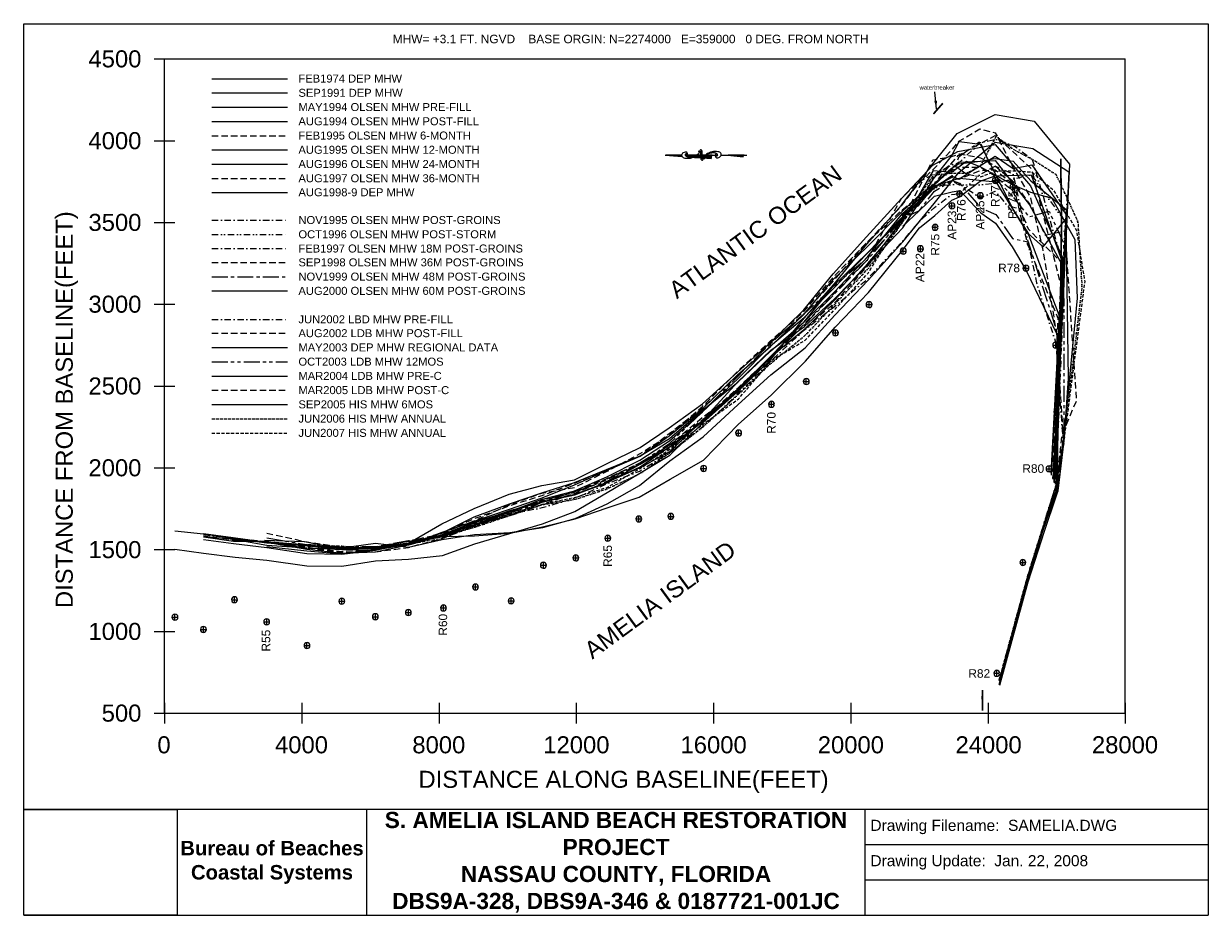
# Model space of a CAD drawing. Extents: x 902 to 14800, y -69 to 10394.
import ezdxf

# ---------------------------------------------------------------- set-up
doc = ezdxf.new("R2010")
doc.units = 0
doc.header["$LTSCALE"] = 150
doc.header["$MEASUREMENT"] = 0
for name, pattern in [('CENTER', [2, 1.25, -0.25, 0.25, -0.25]), ('DASHDOT', [1, 0.5, -0.25, 0, -0.25]), ('DASHED', [0.75, 0.5, -0.25]), ('DASHED2', [0.375, 0.25, -0.125]), ('DIVIDE', [1.25, 0.5, -0.25, 0, -0.25, 0, -0.25]), ('DIVIDE2', [0.625, 0.25, -0.125, 0, -0.125, 0, -0.125]), ('PHANTOM', [2.5, 1.25, -0.25, 0.25, -0.25, 0.25, -0.25])]:
    doc.linetypes.add(name, pattern=pattern)
doc.layers.get('0').update_dxf_attribs({"linetype": 'CONTINUOUS'})
for name, color, linetype in [('1974-02-DEP-MHW', 7, 'CONTINUOUS'), ('1991-09-DEP-MHW', 5, 'CONTINUOUS'), ('1994-05-OLSEN-MHW-PRE-FILL', 6, 'CONTINUOUS'), ('1994-08-OLSEN-MHW-POST-FILL', 1, 'CONTINUOUS'), ('1995-02-OLSEN-MHW-6MOS', 7, 'DASHED'), ('1995-08-OLSEN-MHW-12MOS', 3, 'CONTINUOUS'), ('1995-11-OLSEN-MHW-POST-GROINS', 1, 'DASHDOT'), ('1996-08-OLSEN-MHW-24MOS', 4, 'CONTINUOUS'), ('1996-10-OLSEN-MHW-POST-STRM', 4, 'DIVIDE'), ('1997-02-OLSEN-MHW-18M-POST-GR', 3, 'DASHDOT'), ('1997-08-OLSEN-MHW-36MOS', 5, 'DASHED'), ('1998-08-DEP-MHW', 7, 'CONTINUOUS'), ('1998-09-OLSEN-MHW-36M-POST-GR', 6, 'DASHED'), ('1999-11-OLSEN-48M-POST-GR', 7, 'CONTINUOUS'), ('2000-08-OLSEN-MHW-60M-POST-G', 8, 'CONTINUOUS'), ('2002-06-LDB-MHW-PRE-C', 6, 'DASHDOT'), ('2002-08-LDB-MHW-POST-C', 3, 'DASHED'), ('2003-05-DEP-MHW-REGIONAL-DATA', 1, 'CONTINUOUS'), ('2003-10-LDB-MHW-12MOS', 7, 'CONTINUOUS'), ('2004-03_LDB_MHW_PRE-C', 5, 'CONTINUOUS'), ('2005-03_LDB_MHW_POST-C', 3, 'DASHED'), ('2005-09 HIS MHW', 4, 'CONTINUOUS'), ('2006-06 HIS MHW', 8, 'DIVIDE2'), ('2007-06 HIS MHW', 1, 'DASHED2'), ('DEP-MONUMENTS', 7, 'CONTINUOUS'), ('LABELS-GENERAL', 7, 'CONTINUOUS'), ('SIGNATURE', 7, 'CONTINUOUS')]:
    doc.layers.add(name, color=color, linetype=linetype)
doc.layers.add('2004-00_GROINS_WATERBRK', color=1, linetype='CONTINUOUS', lineweight=30)
doc.styles.get("Standard").update_dxf_attribs({"font": 'complex.shx'})
doc.styles.add('STYLE1', font='ARIAL.TTF')
doc.dimstyles.get("Standard").update_dxf_attribs({"dimtxt": 0.18, "dimasz": 0.18, "dimexe": 0.18, "dimexo": 0.0625, "dimgap": 0.09, "dimtad": 0, "dimtih": 1, "dimtoh": 1, "dimdec": 4, "dimzin": 0, "dimdsep": 46, "dimtxsty": 'Standard', "dimcen": 0.09, "dimadec": 0, "dimazin": 0, "dimtfac": 1, "dimtdec": 4, "dimtofl": 0, "dimtmove": 2, "dimatfit": 3, "dimfxl": 0, "dimtolj": 1, "dimtzin": 0, "dimarcsym": 0})
picture_1 = doc.add_image_def('image1.tif', size_in_pixel=(660, 456))

# ---------------------------------------------------------------- blocks, each defined once
blk = doc.blocks.new('*X2')
for p, q in [((3076.61221021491, 780.5), (3078.14869115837, 780.5)), ((3076.615235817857, 780.375), (3079.780103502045, 780.375)), ((3076.620268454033, 780.25), (3081.411515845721, 780.2500000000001)), ((3076.625301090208, 780.125), (3082.50558696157, 780.1250000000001)), ((3076.630333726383, 780), (3082.184158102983, 780)), ((3076.635366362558, 779.875), (3081.862729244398, 779.8749999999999)), ((3076.640398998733, 779.75), (3081.541300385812, 779.75)), ((3076.645431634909, 779.625), (3081.324601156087, 779.625)), ((3076.650464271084, 779.5), (3081.116267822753, 779.4999999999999)), ((3076.655496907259, 779.375), (3080.90793448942, 779.375)), ((3076.660529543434, 779.25), (3080.699601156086, 779.25)), ((3076.665562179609, 779.125), (3080.491267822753, 779.125)), ((3076.670594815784, 779), (3080.28293448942, 779)), ((3076.675627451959, 778.875), (3080.113016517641, 778.875)), ((3076.680660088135, 778.75), (3079.94726776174, 778.75)), ((3076.68569272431, 778.625), (3079.781519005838, 778.625)), ((3076.690725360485, 778.5), (3079.615770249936, 778.5))]:
    blk.add_line(p, q)
blk = doc.blocks.new('*X3')
for p, q in [((3080.01583768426, 778.5), (3088.760183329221, 778.5)), ((3080.298433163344, 778.625), (3088.675798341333, 778.625)), ((3080.581028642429, 778.7500000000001), (3088.591413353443, 778.75)), ((3080.863624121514, 778.875), (3088.507028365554, 778.875)), ((3081.192992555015, 779), (3088.422643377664, 779)), ((3081.530294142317, 779.1249999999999), (3088.276686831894, 779.1249999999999)), ((3081.867595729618, 779.25), (3088.063618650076, 779.25)), ((3082.211489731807, 779.3750000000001), (3087.850550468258, 779.3750000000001)), ((3082.576073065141, 779.5), (3087.63748228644, 779.5)), ((3083.055982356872, 779.625), (3087.252366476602, 779.625)), ((3083.71206845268, 779.75), (3086.791056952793, 779.75)), ((3084.783497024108, 779.875), (3085.128790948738, 779.875))]:
    blk.add_line(p, q)
blk = doc.blocks.new('*X4')
for p, q in [((3091.376339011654, 779.375), (3092.646279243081, 779.375)), ((3091.404745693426, 779.25), (3094.253422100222, 779.25)), ((3091.433152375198, 779.125), (3095.860564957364, 779.125)), ((3091.46155905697, 779), (3097.467707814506, 779)), ((3091.489965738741, 778.875), (3099.074850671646, 778.875)), ((3091.504849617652, 778.7499999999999), (3100.681993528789, 778.75)), ((3091.519035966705, 778.625), (3102.28913638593, 778.625)), ((3091.533222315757, 778.5), (3103.896279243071, 778.5))]:
    blk.add_line(p, q)
blk = doc.blocks.new('*X5')
for p, q in [((3067.583361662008, 778.5), (3072.759955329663, 778.5)), ((3067.722230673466, 778.625), (3072.952660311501, 778.625)), ((3067.861099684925, 778.75), (3073.14536529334, 778.75)), ((3067.964609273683, 778.875), (3073.338070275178, 778.875)), ((3068.060095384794, 779), (3075.366229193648, 779)), ((3068.150620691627, 779.1250000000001), (3075.366229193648, 779.125)), ((3068.225025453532, 779.25), (3075.366229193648, 779.25)), ((3068.299430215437, 779.3749999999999), (3075.366229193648, 779.375)), ((3068.366448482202, 779.5), (3075.366229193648, 779.5)), ((3068.408115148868, 779.625), (3075.366229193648, 779.625)), ((3068.449781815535, 779.7499999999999), (3075.363602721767, 779.75)), ((3068.491427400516, 779.8750000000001), (3075.354571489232, 779.875)), ((3068.510958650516, 780), (3075.345540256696, 780)), ((3068.530489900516, 780.1249999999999), (3075.33650902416, 780.125)), ((3068.536455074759, 781.25), (3068.539136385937, 781.2499999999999)), ((3068.542120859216, 781.1249999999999), (3070.146279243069, 781.125)), ((3068.547786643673, 781), (3071.753422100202, 781)), ((3068.550021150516, 780.25), (3075.327477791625, 780.25)), ((3068.55345242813, 780.8750000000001), (3073.360564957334, 780.875)), ((3068.558589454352, 780.7499999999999), (3074.967707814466, 780.75)), ((3068.558589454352, 780.625), (3075.300384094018, 780.625)), ((3068.558589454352, 780.5), (3075.309415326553, 780.5)), ((3068.558589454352, 780.375), (3075.318446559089, 780.375)), ((3072.968337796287, 778.5), (3075.361653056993, 778.5)), ((3073.10526320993, 778.625), (3075.363559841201, 778.625)), ((3073.242188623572, 778.75), (3075.36546662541, 778.7500000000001)), ((3073.379114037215, 778.875), (3075.366229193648, 778.875))]:
    blk.add_line(p, q)
blk = doc.blocks.new('*X6')
for p, q in [((3042.847643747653, 778.5), (3055.107091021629, 778.5)), ((3043.111526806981, 778.625), (3054.035662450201, 778.625)), ((3043.268051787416, 778.75), (3052.964233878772, 778.75)), ((3043.378669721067, 778.875), (3051.892805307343, 778.875)), ((3043.459867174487, 779), (3050.821376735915, 778.9999999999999)), ((3043.518900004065, 779.125), (3049.749948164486, 779.125)), ((3043.559578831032, 779.25), (3048.678519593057, 779.25)), ((3043.567651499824, 779.75), (3044.392805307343, 779.7500000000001)), ((3043.584025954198, 779.375), (3047.607091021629, 779.375)), ((3043.587976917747, 779.625), (3045.464233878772, 779.6249999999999)), ((3043.593358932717, 779.5), (3046.535662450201, 779.5))]:
    blk.add_line(p, q)

msp = doc.modelspace()

# ---------------------------------------------------------------- linework, layer by layer
at = {"layer": '1974-02-DEP-MHW', "color": 7, "linetype": 'Continuous', "flags": 128}
for points in [[(3108.903203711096, 9748.56192339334), (3998.350365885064, 9748.56192339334)], [(2677, 4228), (3011, 4179), (3384, 4135), (3753, 4098), (4226, 4033), (4634, 4030), (5028, 4091), (5415, 4109), (5816, 4155), (6194, 4290), (6607, 4410), (6990, 4524), (7370, 4670), (7746, 4894), (8129, 5118), (8482, 5331), (8869, 5712), (9281, 6077), (9665, 6449), (10057, 6938), (10405, 7334), (10793, 7808), (11202, 8264), (11568, 8750), (11855, 9105), (12301, 9330), (12758, 9249), (13172, 8747), (12991, 5009)]]:
    msp.add_lwpolyline(points, dxfattribs=at)
at = {"layer": '1991-09-DEP-MHW', "color": 5, "linetype": 'Continuous', "flags": 128}
for points in [[(3108.903203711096, 9581.448989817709), (3998.350365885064, 9581.448989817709)], [(3011, 4372), (3362, 4320), (3753, 4322), (4226, 4238), (4634, 4245), (5028, 4299), (5415, 4252), (5813, 4341), (6192, 4401), (6607, 4422), (6991, 4482), (7372, 4587), (7748, 4761), (8127, 4976), (8483, 5266), (8872, 5547), (9284, 5926), (9669, 6272), (10070, 6590), (10419, 6974), (10809, 7384), (11218, 7834), (11585, 8283), (11872, 8647), (12301, 9004), (12740, 8930), (13165, 8656), (12992, 5006)]]:
    msp.add_lwpolyline(points, dxfattribs=at)
at = {"layer": '1994-05-OLSEN-MHW-PRE-FILL', "color": 6, "linetype": 'Continuous', "flags": 128}
for points in [[(3108.903203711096, 9414.336056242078), (3998.350365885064, 9414.336056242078)], [(3753, 4258), (4226, 4207), (4634, 4172), (5028, 4231), (5415, 4294), (5812, 4377), (6192, 4383), (6607, 4416), (6990, 4489), (7372, 4584), (7749, 4714), (8124, 4837), (8487, 5048), (8877, 5274), (9288, 5693), (9673, 6037), (10075, 6436), (10424, 6833), (10814, 7241), (11221, 7746), (11413, 7999), (11590, 8144), (11791, 8322), (11883, 8363), (12125, 8546), (12301, 8608), (12723, 8619), (13085, 7601), (12958, 5098)]]:
    msp.add_lwpolyline(points, dxfattribs=at)
at = {"layer": '1994-08-OLSEN-MHW-POST-FILL', "color": 1, "linetype": 'Continuous', "flags": 128}
for points in [[(3108.903203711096, 9247.22312266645), (3998.350365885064, 9247.22312266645)], [(3011, 4340), (3363, 4294), (3753, 4248), (4226, 4178), (4634, 4168), (5028, 4216), (5415, 4298), (5809, 4526), (6186, 4707), (6598, 4875), (6981, 4976), (7364, 5040), (7739, 5229), (8135, 5421), (8476, 5650), (8865, 5935), (9277, 6304), (9662, 6653), (10053, 7035), (10401, 7459), (10790, 7893), (11199, 8342), (11568, 8735), (11863, 8894), (12301, 8977), (12716, 8493), (13089, 7649), (12951, 5118)]]:
    msp.add_lwpolyline(points, dxfattribs=at)
at = {"layer": '1995-02-OLSEN-MHW-6MOS', "color": 7, "linetype": 'DASHED', "flags": 128}
for points in [[(3011, 4399), (3362, 4356), (3753, 4320), (4226, 4251), (4634, 4200), (5028, 4220), (5415, 4296), (5811, 4414), (6189, 4587), (6601, 4738), (6984, 4858), (7364, 5003), (7741, 5162), (8133, 5318), (8477, 5587), (8866, 5884), (9278, 6261), (9662, 6639), (10055, 6990), (10404, 7377), (10793, 7824), (11204, 8206), (11577, 8508), (11865, 8847), (12301, 9082), (12727, 8690), (13065, 7340), (12973, 5059)], [(3108.903203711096, 9080.110189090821), (3998.350365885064, 9080.110189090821)]]:
    msp.add_lwpolyline(points, dxfattribs=at)
at = {"layer": '1995-08-OLSEN-MHW-12MOS', "color": 3, "linetype": 'Continuous', "flags": 128}
for points in [[(3108.903203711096, 8912.99725551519), (3998.350365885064, 8912.99725551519)], [(3011, 4411), (3361, 4364), (3753, 4311), (4226, 4229), (4634, 4182), (5028, 4195), (5415, 4277), (5811, 4427), (6189, 4555), (6602, 4696), (6984, 4830), (7365, 4984), (7741, 5151), (8133, 5319), (8477, 5557), (8866, 5875), (9278, 6272), (9663, 6606), (10055, 6983), (10403, 7398), (10795, 7773), (11205, 8186), (11399, 8373), (11577, 8507), (11784, 8697), (11868, 8748), (12125, 8782), (12301, 8813), (12512, 8780), (12719, 8550), (13132, 8214), (12976, 5051)]]:
    msp.add_lwpolyline(points, dxfattribs=at)
at = {"layer": '1995-11-OLSEN-MHW-POST-GROINS', "color": 1, "linetype": 'DASHDOT', "flags": 128}
for points in [[(11206, 8144), (11403, 8273), (11576, 8521), (11785, 8664), (11868, 8757), (12125, 9000), (12301, 9038), (12516, 8966), (12733, 8806), (13085, 7603)], [(3108.903203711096, 8088.519103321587), (3998.350365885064, 8088.519103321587)]]:
    msp.add_lwpolyline(points, dxfattribs=at)
at = {"layer": '1996-08-OLSEN-MHW-24MOS', "color": 4, "linetype": 'Continuous', "flags": 128}
for points in [[(3011, 4381), (3362, 4347), (3753, 4273), (4226, 4242), (4634, 4223), (5028, 4220), (5415, 4286), (5811, 4418), (6188, 4609), (6600, 4761), (6983, 4887), (7364, 5011), (7741, 5164), (8133, 5325), (8478, 5525), (8867, 5860), (9279, 6186), (9664, 6553), (10058, 6896), (10406, 7322), (10797, 7702), (11207, 8123), (11401, 8306), (11578, 8462), (11786, 8610), (11875, 8568), (12301, 8841), (12511, 8697), (12730, 8739), (13127, 8160), (12989, 5014)], [(3108.903203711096, 8745.88432193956), (3998.350365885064, 8745.88432193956)]]:
    msp.add_lwpolyline(points, dxfattribs=at)
at = {"layer": '1996-10-OLSEN-MHW-POST-STRM', "color": 4, "linetype": 'DIVIDE', "flags": 128}
for points in [[(11206, 8144), (11402, 8288), (11578, 8457), (11787, 8549), (11877, 8505), (12125, 8502), (12301, 8526), (12508, 8571), (12723, 8623), (13121, 8069), (13000, 4984)], [(3108.903203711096, 7921.406169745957), (3998.350365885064, 7921.406169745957)]]:
    msp.add_lwpolyline(points, dxfattribs=at)
at = {"layer": '1997-02-OLSEN-MHW-18M-POST-GR', "color": 3, "linetype": 'DASHDOT', "flags": 128}
for points in [[(11204, 8197), (11400, 8341), (11577, 8495), (11788, 8502), (11877, 8517), (12125, 8352), (12301, 8429), (12501, 8187)], [(13145, 8387), (13011, 4955)], [(3108.903203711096, 7754.293236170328), (3998.350365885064, 7754.293236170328)]]:
    msp.add_lwpolyline(points, dxfattribs=at)
at = {"layer": '1997-08-OLSEN-MHW-36MOS', "color": 5, "linetype": 'DASHED', "flags": 128}
for points in [[(3011, 4384), (3362, 4336), (3753, 4320), (4226, 4241), (4634, 4189), (5028, 4196), (5415, 4248), (5812, 4352), (6190, 4505), (6602, 4662), (6985, 4797), (7366, 4905), (7743, 5059), (8131, 5239), (8479, 5450), (8869, 5749), (9280, 6118), (9665, 6481), (10059, 6869), (10409, 7230), (10800, 7625), (11199, 8342), (11393, 8533), (11572, 8624), (11784, 8734), (11870, 8710), (12125, 8710), (12301, 8609), (12506, 8434), (12687, 7986), (13084, 7586), (13017, 4937)], [(3108.903203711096, 8578.771388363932), (3998.350365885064, 8578.771388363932)]]:
    msp.add_lwpolyline(points, dxfattribs=at)
at = {"layer": '1998-08-DEP-MHW', "color": 40, "linetype": 'Continuous', "flags": 128}
for points in [[(2677, 4444), (3012, 4409), (3362, 4353), (3754, 4302), (4227, 4266), (4635, 4238), (5030, 4255), (5417, 4301), (5814, 4399), (6192, 4547), (6605, 4672), (6988, 4788), (7370, 4872), (7747, 5015), (8135, 5195), (8484, 5431), (8873, 5738), (9285, 6113), (9670, 6496), (10064, 6899), (10414, 7247), (10805, 7664), (11212, 8167), (11584, 8490), (11881, 8581), (12308, 8538), (12691, 7917), (13045, 6978), (13014, 4965)], [(3108.903203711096, 8414.333761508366), (3998.350365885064, 8414.333761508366)]]:
    msp.add_lwpolyline(points, dxfattribs=at)
at = {"layer": '1998-09-OLSEN-MHW-36M-POST-GR', "color": 6, "linetype": 'DASHED', "flags": 128}
for points in [[(11206, 8150), (11401, 8304), (11578, 8480), (11786, 8594), (11875, 8568), (12125, 8672), (12301, 8679), (12507, 8512), (12677, 7811), (13034, 6940), (12990, 5012)], [(3108.903203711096, 7591.765812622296), (3998.350365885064, 7591.765812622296)]]:
    msp.add_lwpolyline(points, dxfattribs=at)
at = {"layer": '1999-11-OLSEN-48M-POST-GR', "color": 7, "linetype": 'CENTER', "flags": 128}
for points in [[(5417, 4317), (6192, 4513), (6988, 4782), (7747, 5027), (8484, 5412), (9286, 6099), (10065, 6864), (10415, 7222), (10806, 7627), (11214, 8109), (11412, 8202), (11586, 8430), (11794, 8554), (11883, 8521), (12132, 8230), (12308, 8156), (12503, 7875), (12686, 7833), (13029, 6766), (13002, 4996)], [(3108.903203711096, 7424.652879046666), (3998.350365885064, 7424.652879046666)]]:
    msp.add_lwpolyline(points, dxfattribs=at)
at = {"layer": '2000-08-OLSEN-MHW-60M-POST-G', "color": 8, "linetype": 'Continuous', "flags": 128}
for points in [[(11215, 8020), (11409, 8197), (11586, 8372), (11794, 8423), (11884, 8436), (12130, 8176), (12305, 8054), (12498, 7775), (12664, 7499), (13024, 6750), (13029, 4920), (12681, 3841), (12352, 2627)], [(3108.903203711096, 7257.539945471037), (3998.350365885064, 7257.539945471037)]]:
    msp.add_lwpolyline(points, dxfattribs=at)
at = {"layer": '2002-06-LDB-MHW-PRE-C', "color": 6, "linetype": 'DASHDOT', "flags": 128}
for points in [[(5812, 4367), (6190, 4511), (6602, 4643), (6986, 4715), (7368, 4826), (7744, 4995), (8130, 5144), (8481, 5365), (8870, 5667), (9282, 6051), (9666, 6434), (10062, 6801), (10415, 7075), (10808, 7405), (11217, 7845), (11410, 8071), (11587, 8238), (11790, 8390), (11881, 8400), (12124, 8625), (12301, 8724), (12510, 8630), (12680, 7856), (12784, 7353), (13012, 6647), (13093, 5520), (13032, 4896)], [(3108.903203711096, 6923.314078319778), (3998.350365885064, 6923.314078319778)]]:
    msp.add_lwpolyline(points, dxfattribs=at)
at = {"layer": '2002-08-LDB-MHW-POST-C', "color": 3, "linetype": 'DASHED', "flags": 128}
for points in [[(5811, 4417), (6189, 4562), (6601, 4750), (6983, 4886), (7365, 4953), (7741, 5139), (8134, 5349), (8477, 5569), (8866, 5903), (9277, 6314), (9661, 6669), (10054, 7015), (10402, 7422), (10793, 7825), (11202, 8257), (11394, 8511), (11570, 8681), (11781, 8901), (11875, 9015), (12120, 9159), (12301, 9115), (12511, 8703), (12709, 8367), (12855, 7762), (13020, 6752), (13098, 5507), (13032, 4896)], [(3108.903203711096, 6760.786654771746), (3998.350365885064, 6760.786654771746)]]:
    msp.add_lwpolyline(points, dxfattribs=at)
at = {"layer": '2003-05-DEP-MHW-REGIONAL-DATA', "color": 1, "linetype": 'Continuous', "flags": 128}
for points in [[(3753, 4304), (4226, 4273), (4634, 4250), (5028, 4248), (5415, 4295), (5812, 4393), (6190, 4517), (6602, 4670), (6984, 4813), (7366, 4912), (7742, 5077), (8132, 5273), (8478, 5499), (8867, 5839), (9279, 6226), (9662, 6613), (10057, 6946), (10407, 7291), (10797, 7698), (11208, 8104), (11577, 8493), (11868, 8769), (12301, 8790), (12703, 8270), (13082, 7569), (13020, 4928), (12668, 3868), (12343, 2636)], [(3108.903203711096, 6593.673721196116), (3998.350365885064, 6593.673721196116)]]:
    msp.add_lwpolyline(points, dxfattribs=at)
at = {"layer": '2003-10-LDB-MHW-12MOS', "color": 7, "linetype": 'PHANTOM', "flags": 128}
for points in [[(3753, 4360), (4226, 4282), (4634, 4257), (5028, 4258), (5415, 4328), (5812, 4390), (6190, 4530), (6602, 4666), (6985, 4803), (7366, 4896), (7743, 5050), (8132, 5240), (8479, 5466), (8867, 5841), (9278, 6251), (9662, 6650), (10055, 6987), (10406, 7317), (10799, 7648), (11209, 8085), (11403, 8266), (11578, 8476), (11786, 8590), (11877, 8836), (12121, 9013), (12301, 8577), (12505, 8368), (12695, 8127), (12932, 8196), (13102, 7821), (13107, 5483), (13018, 4933), (12669, 3864), (12343, 2635)], [(3108.903203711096, 6426.560787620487), (3998.350365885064, 6426.560787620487)]]:
    msp.add_lwpolyline(points, dxfattribs=at)
at = {"layer": '2004-00_GROINS_WATERBRK', "color": 1, "linetype": 'Continuous', "lineweight": 30, "const_width": 20}
for points in [[(11576, 9336), (11686, 9461)], [(12985, 5831), (13051, 5912), (13078, 8063), (13069, 8809)], [(12151, 2332), (12149, 2493), (12151, 2575)]]:
    msp.add_lwpolyline(points, dxfattribs=at)
at = {"layer": '2004-03_LDB_MHW_PRE-C', "linetype": 'Continuous', "flags": 128}
for points in [[(3754, 4319), (4227, 4280), (4635, 4235), (5029, 4257), (5417, 4322), (5814, 4373), (6191, 4536), (6604, 4682), (6987, 4782), (7369, 4864), (7746, 5015), (8133, 5186), (8483, 5374), (8872, 5747), (9282, 6190), (9667, 6562), (10064, 6841), (10415, 7166), (10806, 7566), (10995, 7763), (11216, 7998), (11406, 8288), (11578, 8573), (11786, 8839), (11879, 9010), (12125, 8981), (12305, 8627), (12506, 8216), (12689, 7929), (12862, 7774), (13127, 8099), (13158, 6229), (13107, 5499), (13033, 4911), (12678, 3851), (12348, 2643)], [(3108.903203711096, 6259.447854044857), (3998.350365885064, 6259.447854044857)]]:
    msp.add_lwpolyline(points, dxfattribs=at)
at = {"layer": '2005-03_LDB_MHW_POST-C', "color": 3, "linetype": 'DASHED', "flags": 128}
for points in [[(3754, 4416), (4227, 4312), (4635, 4254), (5029, 4232), (5417, 4277), (5813, 4391), (6192, 4505), (6605, 4621), (6988, 4754), (7369, 4886), (7745, 5044), (8134, 5226), (8482, 5454), (8871, 5780), (9284, 6073), (9668, 6480), (10065, 6807), (10417, 7121), (10806, 7553), (10994, 7792), (11212, 8096), (11400, 8454), (11570, 8798), (11786, 8835), (11880, 8866), (12126, 8822), (12305, 8722), (12512, 8544), (12708, 8271), (12887, 7914), (13117, 7965), (13252, 5971), (13082, 5568), (13016, 4958), (12674, 3868), (12346, 2650)], [(3108.903203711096, 6092.334920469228), (3998.350365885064, 6092.334920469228)]]:
    msp.add_lwpolyline(points, dxfattribs=at)
at = {"layer": '2005-09 HIS MHW', "flags": 128}
for points in [[(3728, 4334), (4198, 4318), (4635, 4230), (5029, 4239), (5417, 4279), (5820, 4390), (6191, 4519), (6623, 4627), (6987, 4780), (7380, 4872), (7746, 5006), (8134, 5224), (8482, 5428), (8872, 5731), (9288, 6098), (9678, 6496), (10065, 6813), (10418, 7153), (10804, 7580), (10994, 7800), (11207, 8086), (11403, 8375), (11578, 8671), (11789, 8651), (11962, 8781), (12128, 8716), (12313, 8612), (12512, 8505), (12716, 8416), (12963, 8348), (13233, 7863), (13263, 7175), (13100, 5519), (13012, 4975), (12683, 3904), (12348, 2677)], [(3108.903203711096, 5925.221986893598), (3998.350365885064, 5925.221986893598)]]:
    msp.add_lwpolyline(points, dxfattribs=at)
at = {"layer": '2006-06 HIS MHW', "flags": 128}
for points in [[(3728, 4316), (4198, 4269), (4635, 4234), (5029, 4246), (5417, 4293), (5820, 4380), (6192, 4485), (6623, 4630), (6988, 4749), (7381, 4815), (7747, 4936), (8132, 5115), (8484, 5361), (8873, 5664), (9289, 6048), (9679, 6419), (10068, 6735), (10420, 7106), (10807, 7518), (10996, 7761), (11208, 8058), (11403, 8365), (11579, 8622), (11790, 8639), (11963, 8640), (12128, 8728), (12313, 9075), (12519, 8917), (12738, 8802), (13013, 8627), (13270, 8074), (13318, 7299), (13101, 5516), (13012, 4976), (12680, 3913), (12346, 2684)], [(3108.903203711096, 5758.109053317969), (3998.350365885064, 5758.109053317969)]]:
    msp.add_lwpolyline(points, dxfattribs=at)
at = {"layer": '2007-06 HIS MHW', "flags": 128}
for points in [[(3728, 4318), (4198, 4284), (4635, 4265), (5029, 4245), (5417, 4286), (5821, 4358), (6192, 4498), (6623, 4645), (6988, 4756), (7380, 4838), (7747, 4953), (8133, 5175), (8483, 5399), (8872, 5694), (9290, 5992), (9679, 6447), (10070, 6680), (10422, 7044), (10809, 7468), (10995, 7766), (11208, 8061), (11406, 8302), (11580, 8595), (11788, 8752), (11964, 8632), (12129, 8599), (12313, 8666), (12515, 8668), (12729, 8653), (12981, 8447), (13252, 7969), (13350, 7369), (13106, 5504), (13011, 4977), (12679, 3915), (12343, 2691)], [(3108.903203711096, 5590.996119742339), (3998.350365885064, 5590.996119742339)]]:
    msp.add_lwpolyline(points, dxfattribs=at)
at = {"layer": 'DEP-MONUMENTS', "color": 7, "linetype": 'Continuous', "flags": 128}
for points in [[(12336, 8555, 229.1816636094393), (12335.99466933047, 8554.389165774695)], [(12542, 8480, 229.1816636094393), (12541.99466933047, 8479.389165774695)], [(11916, 8397, 229.1816636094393), (11915.99466933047, 8396.389165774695)], [(12160, 8376, 229.1816636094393), (12159.99466933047, 8375.389165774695)], [(11828, 8257, 229.1816636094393), (11827.99466933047, 8256.389165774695)], [(11630, 8005, 229.1816636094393), (11629.99466933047, 8004.389165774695)], [(11457, 7754, 229.1816636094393), (11456.99466933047, 7753.389165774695)], [(11257, 7726, 229.1816636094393), (11256.99466933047, 7725.389165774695)], [(12696, 7526, 229.1816636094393), (12695.99466933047, 7525.389165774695)], [(10855, 7098, 229.1816636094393), (10854.99466933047, 7097.389165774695)], [(10461, 6766, 229.1816636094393), (10460.99466933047, 6765.389165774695)], [(13045, 6622, 229.1816636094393), (13044.99466933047, 6621.389165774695)], [(10119, 6195, 229.1816636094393), (10118.99466933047, 6194.389165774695)], [(9710, 5928, 229.1816636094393), (9709.994669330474, 5927.389165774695)], [(9325, 5591, 229.1816636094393), (9324.994669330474, 5590.389165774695)], [(8914, 5175, 229.1816636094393), (8913.994669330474, 5174.389165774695)], [(12967, 5171, 229.1816636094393), (12966.99466933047, 5170.389165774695)], [(8154, 4582, 229.1816636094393), (8153.994669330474, 4581.389165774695)], [(8530, 4613, 229.1816636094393), (8529.994669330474, 4612.389165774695)], [(7790, 4357, 229.1816636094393), (7789.994669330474, 4356.389165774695)], [(7034, 4039, 229.1816636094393), (7033.994669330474, 4038.389165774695)], [(7415, 4125, 229.1816636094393), (7414.994669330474, 4124.389165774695)], [(12659, 4071, 229.1816636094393), (12658.99466933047, 4070.389165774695)], [(6238, 3784, 229.1816636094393), (6237.994669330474, 3783.389165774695)], [(3410, 3635, 229.1816636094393), (3409.994669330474, 3634.389165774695)], [(4669, 3618, 229.1816636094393), (4668.994669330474, 3617.389165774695)], [(6656, 3622, 229.1816636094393), (6655.994669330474, 3621.389165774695)], [(5450, 3484, 229.1816636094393), (5449.994669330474, 3483.389165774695)], [(5862, 3538, 229.1816636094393), (5861.994669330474, 3537.389165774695)], [(2712, 3430, 229.1816636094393), (2711.994669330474, 3429.389165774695)], [(3788, 3375, 229.1816636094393), (3787.994669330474, 3374.389165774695)], [(5063, 3435, 229.1816636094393), (5062.994669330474, 3434.389165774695)], [(3046, 3286, 229.1816636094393), (3045.994669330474, 3285.389165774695)], [(4261, 3097, 229.1816636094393), (4260.994669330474, 3096.389165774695)], [(12353.49013003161, 2771, 229.1816636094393), (12353.48479936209, 2770.389165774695)]]:
    msp.add_lwpolyline(points, format="xyb", dxfattribs=at)
at = {"layer": 'DEP-MONUMENTS', "color": 1, "linetype": 'Continuous', "flags": 128}
for points in [[(12271, 8555), (12331, 8555)], [(12301, 8525), (12301, 8585)], [(12477, 8480), (12537, 8480)], [(12507, 8450), (12507, 8510)], [(11851, 8397), (11911, 8397)], [(11881, 8367), (11881, 8427)], [(12095, 8376), (12155, 8376)], [(12125, 8346), (12125, 8406)], [(11763, 8257), (11823, 8257)], [(11793, 8227), (11793, 8287)], [(11565, 8005), (11625, 8005)], [(11595, 7975), (11595, 8035)], [(11422, 7724), (11422, 7784)], [(11192, 7726), (11252, 7726)], [(11222, 7696), (11222, 7756)], [(11392, 7754), (11452, 7754)], [(12631, 7526), (12691, 7526)], [(12661, 7496), (12661, 7556)], [(10790, 7098), (10850, 7098)], [(10820, 7068), (10820, 7128)], [(10396, 6766), (10456, 6766)], [(10426, 6736), (10426, 6796)], [(12980, 6622), (13040, 6622)], [(13010, 6592), (13010, 6652)], [(10054, 6194.999999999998), (10114, 6194.999999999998)], [(10084, 6164.999999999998), (10084, 6224.999999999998)], [(9645, 5928), (9705, 5928)], [(9675, 5898), (9675, 5958)], [(9260, 5591), (9320, 5591)], [(9290, 5561), (9290, 5621)], [(8849, 5175), (8909, 5175)], [(8879, 5145), (8879, 5205)], [(12902, 5171), (12962, 5171)], [(12932, 5141), (12932, 5201)], [(8119, 4552), (8119, 4612)], [(8465, 4613), (8525, 4613)], [(8495, 4583), (8495, 4643)], [(8089, 4582), (8149, 4582)], [(7725, 4357), (7785, 4357)], [(7755, 4327), (7755, 4387)], [(6969, 4039), (7029, 4039)], [(6999, 4009), (6999, 4069)], [(7350, 4125), (7410, 4125)], [(7380, 4095), (7380, 4155)], [(12594, 4071), (12654, 4071)], [(12624, 4041), (12624, 4101)], [(6173, 3784), (6233, 3784)], [(6203, 3754), (6203, 3814)], [(3345, 3635), (3405, 3635)], [(3375, 3605), (3375, 3665)], [(4604, 3618), (4664, 3618)], [(4634, 3588), (4634, 3648)], [(6591, 3622), (6651, 3622)], [(6621, 3592), (6621, 3652)], [(5385, 3484), (5445, 3484)], [(5415, 3454), (5415, 3514)], [(5797, 3538), (5857, 3538)], [(5827, 3508), (5827, 3568)], [(2647, 3430), (2707, 3430)], [(2677, 3400), (2677, 3460)], [(3723, 3375), (3783, 3375)], [(3753, 3345), (3753, 3405)], [(4998, 3435), (5058, 3435)], [(5028, 3405), (5028, 3465)], [(2981, 3286), (3041, 3286)], [(3011, 3256), (3011, 3316)], [(4196, 3097), (4256, 3097)], [(4226, 3067), (4226, 3127)], [(12318.49013003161, 2741), (12318.49013003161, 2801)], [(12288.49013003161, 2771), (12348.49013003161, 2771)]]:
    msp.add_lwpolyline(points, dxfattribs=at)
at = {"layer": 'LABELS-GENERAL'}
for p, q in [((8426.671324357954, 8852.90537345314), (8621.51997011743, 8852.90537345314)), ((8426.671324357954, 8852.90537345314), (8624.299714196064, 8837.534276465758)), ((8662.500634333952, 8853.202459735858), (8844.194963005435, 8852.938120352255)), ((8694.112874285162, 8832.096741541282), (8707.509192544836, 8831.048131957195)), ((8755.691579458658, 8827.276609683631), (8771.371573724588, 8826.049243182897)), ((8771.371573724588, 8826.049243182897), (8846.253184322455, 8820.337941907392)), ((8864.188558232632, 8852.90903251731), (8866.703625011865, 8852.90537345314)), ((8865.20431542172, 8818.797251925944), (8966.671324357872, 8810.905373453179)), ((8866.703625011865, 8852.90537345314), (8900.885209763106, 8852.90537345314)), ((8904.340198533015, 8852.90537345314), (8916.13843819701, 8852.90537345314)), ((8916.13843819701, 8852.90537345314), (8981.671324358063, 8852.90537345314)), ((8981.671324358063, 8852.90537345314), (9044.079320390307, 8852.90537345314)), ((9084.365220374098, 8852.692212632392), (9161.6713243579, 8852.90537345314)), ((9161.6713243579, 8852.90537345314), (9356.671324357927, 8852.90537345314)), ((9161.6713243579, 8852.90537345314), (9341.671324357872, 8831.905373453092)), ((9356.671324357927, 8852.90537345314), (9386.6713243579, 8852.90537345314))]:
    msp.add_line(p, q, dxfattribs=at)
at = {"layer": 'LABELS-GENERAL', "color": 7, "linetype": 'Continuous'}
for points in [[(2433, 9981), (2677, 9981)], [(2555, 2303), (2555, 9981)], [(2555, 9981), (13826, 9981)], [(13826, 2303), (13826, 9981)], [(2433, 9021), (2677, 9021)], [(2433, 8062), (2677, 8062)], [(2433, 7102), (2677, 7102)], [(2433, 6142), (2677, 6142)], [(2433, 5182), (2677, 5182)], [(2433, 4222), (2677, 4222)], [(2433, 3262), (2677, 3262)], [(2555, 2425), (2555, 2181)], [(4164, 2425), (4164, 2181)], [(5775, 2425), (5775, 2181)], [(7385, 2425), (7385, 2181)], [(8995, 2425), (8995, 2181)], [(10605, 2425), (10605, 2181)], [(12216, 2425), (12216, 2181)], [(13826, 2425), (13826, 2181)], [(2433, 2303), (2677, 2303)], [(2555, 2303), (13826, 2303)]]:
    msp.add_lwpolyline(points, dxfattribs=at)
at = {"layer": 'LABELS-GENERAL'}
for points in [[(8680.639967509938, 8844.791156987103, 0.07773564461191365), (8686.134494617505, 8851.609161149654, 0.07962046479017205), (8689.181044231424, 8859.599744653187, 0.09626634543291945), (8689.330260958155, 8870.728710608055, 0.1007523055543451), (8685.388604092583, 8880.61567879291, 0.2244856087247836), (8674.245565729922, 8887.431581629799, 0.112549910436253), (8649.299251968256, 8884.503336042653, 0.100563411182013), (8631.271297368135, 8873.66111983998, 0.1348784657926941), (8622.862997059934, 8860.271939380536, 0.1327192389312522), (8622.36251074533, 8842.846150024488, 0.1552289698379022), (8630.115439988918, 8830.005167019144, 0.1016164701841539), (8646.671045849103, 8820.590231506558, 0.06727792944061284), (8674.809096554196, 8815.464590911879, 0.03433224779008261), (8712.66228569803, 8816.328024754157, 0.05035393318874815), (8738.03764652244, 8821.26261022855, 0.03254131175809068), (8769.910710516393, 8833.177883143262, 0.0449880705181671), (8791.379545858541, 8845.263566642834, 0.02554550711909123), (8802.034270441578, 8853.426048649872, 0.01711665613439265), (8816.83462863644, 8866.913786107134, 0.0656498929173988), (8825.451975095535, 8877.871030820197, 0.04246764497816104), (8834.810120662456, 8897.222652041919)], [(8817.831585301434, 8900.660597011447, 0.155221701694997), (8820.424074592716, 8896.065556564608, 0.2307447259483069), (8823.915904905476, 8895.002275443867, 0.03978835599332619), (8827.004699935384, 8895.749978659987, 0.0407892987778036), (8829.861960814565, 8896.953192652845, 0.05364951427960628), (8832.022550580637, 8898.391390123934, -0.06754276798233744), (8834.183140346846, 8899.829587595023, -0.1598881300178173), (8838.273936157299, 8900.386581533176, -0.2043888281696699), (8841.00911327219, 8898.57500578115, -0.0673978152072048), (8842.313085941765, 8895.86166269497, -0.05221479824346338), (8843.118094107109, 8892.067365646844, -0.01357735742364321), (8843.641065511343, 8885.339375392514, -0.005027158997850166), (8844.376476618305, 8867.131342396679, -0.01077560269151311), (8844.418420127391, 8862.34494014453, -0.005652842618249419), (8844.198626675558, 8853.224035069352)], [(8864.01346785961, 8853.224035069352, 0.004820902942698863), (8863.979768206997, 8861.807412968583, 0.008850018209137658), (8863.833587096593, 8866.481075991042, 0.00577216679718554), (8862.778740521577, 8883.892042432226, 0.010588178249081), (8861.893418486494, 8893.360519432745, 0.07120629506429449), (8859.844934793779, 8901.168372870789, 0.06497521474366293), (8855.387947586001, 8908.80110973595, 0.1036148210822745), (8850.552886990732, 8912.923600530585, 0.1571158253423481), (8846.379471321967, 8913.716883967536, 0.08444835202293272), (8841.889207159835, 8912.365474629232, 0.1190217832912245), (8839.321916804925, 8910.21285662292), (8832.986000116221, 8901.56783366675), (8829.396191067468, 8896.718701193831)], [(8689.21315519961, 8859.756053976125, 0.07691887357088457), (8684.461032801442, 8863.491567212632, 0.08052719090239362), (8679.038169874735, 8865.48304480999, 0.08869531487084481), (8670.30613196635, 8865.608030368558, 0.1418974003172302), (8665.317988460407, 8863.232058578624, 0.1529729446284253), (8662.604137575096, 8858.712495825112, 0.1264464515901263), (8662.695225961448, 8852.381650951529, 0.1201220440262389), (8666.201255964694, 8846.040132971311, 0.08048292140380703), (8674.638221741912, 8839.410193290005, 0.06736107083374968), (8690.46888313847, 8833.253734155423, 0.05989139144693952), (8709.424996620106, 8831.030738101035, 0.02819932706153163), (8734.201020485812, 8832.501335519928, 0.03909355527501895), (8751.781800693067, 8835.952110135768, 0.01683125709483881), (8763.30710571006, 8839.588447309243, 0.008651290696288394), (8785.335738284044, 8847.794318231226, 0.03624982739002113), (8796.445919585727, 8853.111293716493, 0.02157796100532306), (8813.940568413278, 8864.127687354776)], [(8844.198626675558, 8853.224035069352, 0.004820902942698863), (8844.23232632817, 8844.640657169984, 0.008850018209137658), (8844.378507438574, 8839.966994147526, 0.00577216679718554), (8845.43335401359, 8822.556027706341, 0.010588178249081), (8846.318676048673, 8813.087550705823, 0.07120629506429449), (8848.367159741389, 8805.279697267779, 0.06497521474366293), (8852.824146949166, 8797.646960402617, 0.1036148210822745), (8857.659207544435, 8793.524469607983, 0.1571158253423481), (8861.8326232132, 8792.731186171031, 0.08444835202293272), (8866.322887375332, 8794.082595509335, 0.1190217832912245), (8868.890177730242, 8796.235213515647), (8875.226094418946, 8804.880236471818), (8878.8159034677, 8809.729368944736)], [(8890.380509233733, 8805.78747312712, 0.155221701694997), (8887.78801994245, 8810.382513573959, 0.2307447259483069), (8884.296189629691, 8811.4457946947, 0.03978835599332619), (8881.207394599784, 8810.69809147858, 0.0407892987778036), (8878.350133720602, 8809.494877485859, 0.05364951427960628), (8876.18954395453, 8808.05668001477, -0.06754276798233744), (8874.028954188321, 8806.618482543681, -0.1598881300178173), (8869.938158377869, 8806.061488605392, -0.2043888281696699), (8867.202981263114, 8807.873064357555, -0.0673978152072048), (8865.899008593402, 8810.586407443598, -0.05221479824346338), (8865.094000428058, 8814.380704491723, -0.01357735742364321), (8864.571029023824, 8821.108694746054, -0.005027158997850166), (8863.835617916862, 8839.316727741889, -0.01077560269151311), (8863.793674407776, 8844.103129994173, -0.005652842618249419), (8864.01346785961, 8853.224035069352)], [(9025.704645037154, 8864.499398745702, 0.07773564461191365), (9020.210117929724, 8857.681394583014, 0.07962046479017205), (9017.16356831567, 8849.690811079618, 0.09626634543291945), (9017.014351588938, 8838.56184512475, 0.1007523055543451), (9020.956008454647, 8828.674876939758, 0.2244856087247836), (9032.099046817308, 8821.858974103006, 0.112549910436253), (9057.045360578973, 8824.787219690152, 0.100563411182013), (9075.073315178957, 8835.629435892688, 0.1348784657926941), (9083.481615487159, 8849.018616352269, 0.1327192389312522), (9083.9821018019, 8866.444405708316, 0.1552289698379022), (9076.22917255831, 8879.28538871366, 0.1016164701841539), (9059.673566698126, 8888.700324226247, 0.06727792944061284), (9031.535515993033, 8893.825964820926, 0.03433224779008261), (8993.682326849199, 8892.962530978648, 0.05035393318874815), (8968.30696602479, 8888.027945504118, 0.03254131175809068), (8936.433902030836, 8876.112672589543, 0.0449880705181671), (8914.965066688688, 8864.026989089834, 0.02554550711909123), (8904.310342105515, 8855.864507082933, 0.01711665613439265), (8889.50998391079, 8842.376769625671, 0.0656498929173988), (8880.892637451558, 8831.419524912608, 0.04246764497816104), (8871.534491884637, 8812.06790369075)], [(9017.131457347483, 8849.53450175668, 0.07691887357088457), (9021.883579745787, 8845.798988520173, 0.08052719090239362), (9027.306442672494, 8843.807510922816, 0.08869531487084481), (9036.038480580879, 8843.682525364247, 0.1418974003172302), (9041.026624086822, 8846.058497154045, 0.1529729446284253), (9043.740474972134, 8850.578059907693, 0.1264464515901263), (9043.649386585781, 8856.908904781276, 0.1201220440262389), (9040.143356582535, 8863.250422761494, 0.08048292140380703), (9031.706390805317, 8869.8803624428, 0.06736107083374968), (9015.875729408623, 8876.036821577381, 0.05989139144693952), (8996.919615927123, 8878.25981763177, 0.02819932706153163), (8972.143592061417, 8876.789220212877, 0.03909355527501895), (8954.562811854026, 8873.338445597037, 0.01683125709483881), (8943.037506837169, 8869.702108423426, 0.008651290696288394), (8921.008874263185, 8861.496237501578, 0.03624982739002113), (8909.898692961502, 8856.179262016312, 0.02157796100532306), (8892.404044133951, 8845.162868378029)]]:
    msp.add_lwpolyline(points, format="xyb", dxfattribs=at)
for centre, radius, start, end in [((9010.386947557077, 8818.852065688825), 44.54452587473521, 130.1394296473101, 190.2647209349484), ((9356.688449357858, 8836.916623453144), 15.98875917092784, 90.06136751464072, 198.1896633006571)]:
    msp.add_arc(centre, radius, start, end, dxfattribs=at)
at = {"layer": 'SIGNATURE', "color": 7, "linetype": 'Continuous'}
for p, q in [((902.4076337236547, 1175.7904278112), (7851.305209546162, 1175.7904278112)), ((4929.376477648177, -68.99368969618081), (4929.376477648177, 1175.7904278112)), ((7851.305209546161, 1175.7904278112), (14800.20278536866, 1175.7904278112)), ((10773.23394144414, 345.9343494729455), (10773.23394144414, 1175.7904278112)), ((10773.23394144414, 760.8623886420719), (14800.20278536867, 760.8623886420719)), ((10773.23394144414, -68.99368969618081), (10773.23394144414, 345.9343494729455)), ((10773.23394144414, 345.9343494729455), (14800.20278536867, 345.9343494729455)), ((902.4076337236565, -68.99368969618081), (7851.305209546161, -68.99368969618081)), ((7851.305209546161, -68.99368969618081), (14800.20278536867, -68.99368969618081))]:
    msp.add_line(p, q, dxfattribs=at)
for points in [[(902.4076337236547, -68.99368969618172), (902.4076337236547, 10394.4800718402)], [(902.4076337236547, 10394.4800718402), (14800.20278536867, 10394.4800718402)], [(14800.20278536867, 10394.4800718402), (14800.20278536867, -68.99368969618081)]]:
    msp.add_lwpolyline(points, dxfattribs=at)

# ---------------------------------------------------------------- block references
at = {"layer": 'LABELS-GENERAL', "xscale": 15, "yscale": 15, "zscale": 15, "rotation": 180}
for name in ['*X4', '*X3', '*X2', '*X5', '*X6']:
    msp.add_blockref(name, (54994.60204303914, 20529.66753222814), dxfattribs=at)

# ---------------------------------------------------------------- texts
at = {"layer": '1974-02-DEP-MHW', "color": 7, "linetype": 'Continuous', "style": 'STYLE1'}
msp.add_text('FEB1974 DEP MHW', height=93.75, dxfattribs=at).set_placement((4125.81748391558, 9703.494803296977))
at = {"layer": '1991-09-DEP-MHW', "color": 5, "linetype": 'Continuous', "style": 'STYLE1'}
msp.add_text('SEP1991 DEP MHW', height=93.75, dxfattribs=at).set_placement((4125.81748391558, 9536.381869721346))
at = {"layer": '1994-05-OLSEN-MHW-PRE-FILL', "color": 6, "linetype": 'Continuous', "style": 'STYLE1'}
msp.add_text('MAY1994 OLSEN MHW PRE-FILL', height=93.75, dxfattribs=at).set_placement((4125.81748391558, 9369.268936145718))
at = {"layer": '1994-08-OLSEN-MHW-POST-FILL', "color": 1, "linetype": 'Continuous', "style": 'STYLE1'}
msp.add_text('AUG1994 OLSEN MHW POST-FILL', height=93.75, dxfattribs=at).set_placement((4125.81748391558, 9202.15600257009))
at = {"layer": '1995-02-OLSEN-MHW-6MOS', "color": 7, "linetype": 'DASHED', "style": 'STYLE1'}
msp.add_text('FEB1995 OLSEN MHW 6-MONTH', height=93.75, dxfattribs=at).set_placement((4125.81748391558, 9035.043068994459))
at = {"layer": '1995-08-OLSEN-MHW-12MOS', "color": 3, "linetype": 'Continuous', "style": 'STYLE1'}
msp.add_text('AUG1995 OLSEN MHW 12-MONTH', height=93.75, dxfattribs=at).set_placement((4125.81748391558, 8867.930135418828))
at = {"layer": '1995-11-OLSEN-MHW-POST-GROINS', "color": 1, "linetype": 'DASHDOT', "style": 'STYLE1'}
msp.add_text('NOV1995 OLSEN MHW POST-GROINS', height=93.75, dxfattribs=at).set_placement((4125.81748391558, 8043.451983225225))
at = {"layer": '1996-08-OLSEN-MHW-24MOS', "color": 4, "linetype": 'Continuous', "style": 'STYLE1'}
msp.add_text('AUG1996 OLSEN MHW 24-MONTH', height=93.75, dxfattribs=at).set_placement((4125.81748391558, 8700.8172018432))
at = {"layer": '1996-10-OLSEN-MHW-POST-STRM', "color": 4, "linetype": 'DIVIDE', "style": 'STYLE1'}
msp.add_text('OCT1996 OLSEN MHW POST-STORM', height=93.75, dxfattribs=at).set_placement((4125.81748391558, 7876.339049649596))
at = {"layer": '1997-02-OLSEN-MHW-18M-POST-GR', "color": 3, "linetype": 'DASHDOT', "style": 'STYLE1'}
msp.add_text('FEB1997 OLSEN MHW 18M POST-GROINS', height=93.75, dxfattribs=at).set_placement((4125.81748391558, 7709.226116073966))
at = {"layer": '1997-08-OLSEN-MHW-36MOS', "color": 5, "linetype": 'DASHED', "style": 'STYLE1'}
msp.add_text('AUG1997 OLSEN MHW 36-MONTH', height=93.75, dxfattribs=at).set_placement((4125.81748391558, 8533.704268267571))
at = {"layer": '1998-08-DEP-MHW', "color": 40, "linetype": 'Continuous', "style": 'STYLE1'}
msp.add_text('AUG1998-9 DEP MHW ', height=93.75, dxfattribs=at).set_placement((4125.81748391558, 8369.266641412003))
at = {"layer": '1998-09-OLSEN-MHW-36M-POST-GR', "color": 6, "linetype": 'DASHED', "style": 'STYLE1'}
msp.add_text('SEP1998 OLSEN MHW 36M POST-GROINS', height=93.75, dxfattribs=at).set_placement((4125.81748391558, 7546.698692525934))
at = {"layer": '1999-11-OLSEN-48M-POST-GR', "color": 7, "linetype": 'CENTER', "style": 'STYLE1'}
msp.add_text('NOV1999 OLSEN MHW 48M POST-GROINS', height=93.75, dxfattribs=at).set_placement((4125.81748391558, 7379.585758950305))
at = {"layer": '2000-08-OLSEN-MHW-60M-POST-G', "color": 8, "linetype": 'Continuous', "style": 'STYLE1'}
msp.add_text('AUG2000 OLSEN MHW 60M POST-GROINS', height=93.75, dxfattribs=at).set_placement((4125.81748391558, 7212.472825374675))
at = {"layer": '2002-06-LDB-MHW-PRE-C', "color": 6, "linetype": 'DASHDOT', "style": 'STYLE1'}
msp.add_text('JUN2002 LBD MHW PRE-FILL', height=93.75, dxfattribs=at).set_placement((4125.81748391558, 6878.246958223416))
at = {"layer": '2002-08-LDB-MHW-POST-C', "color": 3, "linetype": 'DASHED', "style": 'STYLE1'}
msp.add_text('AUG2002 LDB MHW POST-FILL', height=93.75, dxfattribs=at).set_placement((4125.81748391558, 6715.719534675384))
at = {"layer": '2003-05-DEP-MHW-REGIONAL-DATA', "color": 1, "linetype": 'CENTER', "style": 'STYLE1'}
msp.add_text('MAY2003 DEP MHW REGIONAL DATA', height=93.75, dxfattribs=at).set_placement((4125.81748391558, 6548.606601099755))
at = {"layer": '2003-10-LDB-MHW-12MOS', "color": 7, "linetype": 'PHANTOM', "style": 'STYLE1'}
msp.add_text('OCT2003 LDB MHW 12MOS', height=93.75, dxfattribs=at).set_placement((4125.81748391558, 6381.493667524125))
at = {"layer": '2004-00_GROINS_WATERBRK', "color": 7, "linetype": 'Continuous', "style": 'STYLE1'}
msp.add_text('waterbreaker', height=50, rotation=0.2196106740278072, dxfattribs=at).set_placement((11412.68967310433, 9619.65546761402))
at = {"layer": '2004-03_LDB_MHW_PRE-C', "linetype": 'Continuous', "style": 'STYLE1'}
msp.add_text('MAR2004 LDB MHW PRE-C', height=93.75, dxfattribs=at).set_placement((4125.81748391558, 6214.380733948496))
at = {"layer": '2005-03_LDB_MHW_POST-C', "color": 3, "linetype": 'DASHED', "style": 'STYLE1'}
msp.add_text('MAR2005 LDB MHW POST-C', height=93.75, dxfattribs=at).set_placement((4125.81748391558, 6047.267800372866))
at = {"layer": '2005-09 HIS MHW', "style": 'STYLE1'}
msp.add_text('SEP2005 HIS MHW 6MOS', height=93.75, dxfattribs=at).set_placement((4125.81748391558, 5880.154866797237))
at = {"layer": '2006-06 HIS MHW', "style": 'STYLE1'}
msp.add_text('JUN2006 HIS MHW ANNUAL', height=93.75, dxfattribs=at).set_placement((4125.81748391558, 5713.041933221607))
at = {"layer": '2007-06 HIS MHW', "style": 'STYLE1'}
msp.add_text('JUN2007 HIS MHW ANNUAL', height=93.75, dxfattribs=at).set_placement((4125.81748391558, 5545.928999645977))
at = {"layer": 'DEP-MONUMENTS', "color": 7, "linetype": 'Continuous', "style": 'STYLE1'}
for s, p in [('R77', (12352.03940968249, 8242.54992750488)), ('R775', (12553.57539173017, 8100.935469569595)), ('R76', (11952.46236971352, 8078.072625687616)), ('AP25', (12172.94513997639, 7977.884359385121)), ('AP23', (11842.24404137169, 7859.352326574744)), ('R75', (11645.1912246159, 7672.083856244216)), ('AP22', (11467.02927302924, 7361.631147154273)), ('R70', (9723.733369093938, 5581.650659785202)), ('R65', (7804.403688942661, 4020.185532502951)), ('R60', (5870.415812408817, 3212.421077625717)), ('R55', (3794.864047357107, 3026.236925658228))]:
    msp.add_text(s, height=100, rotation=90, dxfattribs=at).set_placement(p)
for s, p in [('R78', (12334.61243934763, 7477.788127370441)), ('R80', (12618.57930424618, 5123.971489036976)), ('R82', (11984.92230946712, 2718.93826843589))]:
    msp.add_text(s, height=100, dxfattribs=at).set_placement(p)
at = {"layer": 'LABELS-GENERAL', "color": 7, "linetype": 'Continuous', "style": 'STYLE1'}
for s, height, p in [('MHW= +3.1 FT. NGVD    BASE ORGIN: N=2274000   E=359000   0 DEG. FROM NORTH', 100, (5232.136475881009, 10164.7446804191)), ('4500', 200, (1662.13316847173, 9881.824612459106)), ('4000', 200, (1662.13316847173, 8921.824612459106)), ('3500', 200, (1662.13316847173, 7962.824612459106)), ('3000', 200, (1662.13316847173, 7002.824612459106)), ('2500', 200, (1662.13316847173, 6042.824612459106)), ('2000', 200, (1662.13316847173, 5082.824612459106)), ('1500', 200, (1662.13316847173, 4122.824612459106)), ('1000', 200, (1662.13316847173, 3162.824612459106)), ('  500', 200, (1662.13316847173, 2203.824612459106)), ('  0', 200, (2315.671248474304, 1832.11374395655)), ('4000', 200, (3850.963948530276, 1832.11374395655)), ('8000', 200, (5461.963948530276, 1832.11374395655)), ('12000', 200, (6998.256648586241, 1832.11374395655)), ('16000', 200, (8608.25664858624, 1832.11374395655)), ('20000', 200, (10218.25664858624, 1832.11374395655)), ('24000', 200, (11834.17048029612, 1832.11374395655)), ('28000', 200, (13434.3428608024, 1832.11374395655)), ('DISTANCE ALONG BASELINE(FEET)', 200, (5533.812401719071, 1427.061021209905))]:
    msp.add_text(s, height=height, dxfattribs=at).set_placement(p)
for s, rotation, p in [('ATLANTIC OCEAN', 36.1591176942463, (8565.827616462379, 7158.831437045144)), ('DISTANCE FROM BASELINE(FEET)', 90, (1478.031006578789, 3536.240739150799)), ('AMELIA ISLAND', 36.1591176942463, (7573.729562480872, 2930.569591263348))]:
    msp.add_text(s, height=200, rotation=rotation, dxfattribs=at).set_placement(p)
at = {"layer": 'SIGNATURE', "color": 7, "linetype": 'Continuous', "attachment_point": 5}
for s, insert, char_height, width in [('{\\fArial|b1|i0|c0|p34;S. AMELIA ISLAND BEACH RESTORATION PROJECT\\PNASSAU COUNTY, FLORIDA\\PDBS9A-328, DBS9A-346 & 0187721-001JC}', (7851.30521562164, 553.3983690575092), 190, 5735.5014), ('{\\FARIALBD.TTF;Bureau of Beaches Coastal Systems}', (3815.218588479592, 552.3591837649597), 170, 2228.3158)]:
    msp.add_mtext(s, dxfattribs=dict(at, insert=insert, char_height=char_height, width=width))
at = {"layer": 'SIGNATURE', "color": 7, "linetype": 'Continuous', "char_height": 130, "width": 4026.9688, "attachment_point": 4, "style": 'STYLE1'}
for s, insert in [('Drawing Filename:  SAMELIA.DWG', (10836.32553095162, 967.2368711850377)), ('Drawing Update:  Jan. 22, 2008', (10836.32553095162, 552.3088320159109))]:
    msp.add_mtext(s, dxfattribs=dict(at, insert=insert))

# ---------------------------------------------------------------- pictures from other files: only their frames are drawn
at = {"layer": 'SIGNATURE', "color": 7, "linetype": 'Continuous'}
image = msp.add_image(picture_1, insert=(902.4076337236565, -68.99368969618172), size_in_units=(1798.6530547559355, 1242.7057469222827), dxfattribs=at)
image.dxf.flags = 7

# ---------------------------------------------------------------- leaders
at = {"layer": '2004-00_GROINS_WATERBRK', "color": 7, "linetype": 'Continuous'}
msp.add_leader([(11609.92740802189, 9391.809886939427), (11592.23373144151, 9595.228230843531)], dimstyle='Standard', override={"dimasz": 100, "dimgap": 0.09, "dimtad": 0, "dimpost": ' ', "dimcen": 30}, dxfattribs=at)

doc.saveas('drawing.dxf')
